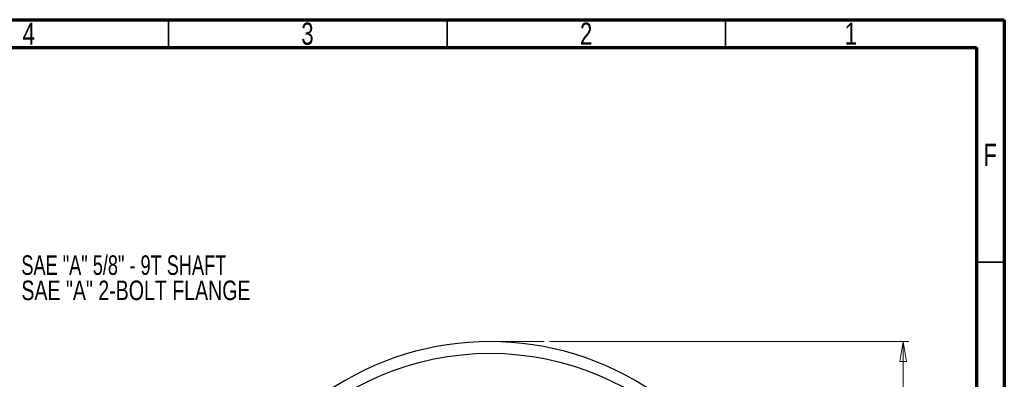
# Model space of a CAD drawing. Header units: inches. Extents: x 0.6 to 16.3, y 0.2 to 11.5.
# Tile 17 of 17: x 9.4 to 16.3, y 9 to 11.5. Entities that reach past the tile are written whole.
import ezdxf

# ---------------------------------------------------------------- set-up
doc = ezdxf.new("R2010")
doc.units = ezdxf.units.IN
doc.header["$MEASUREMENT"] = 0
doc.linetypes.add('CENTERX2', pattern=[0.8, 0.5, -0.1, 0.1, -0.1])
doc.styles.add('SLDTEXTSTYLE0', font='TXT', dxfattribs={"width": 0.75})
doc.styles.add('SLDTEXTSTYLE2', font='TXT', dxfattribs={"width": 0.695652})
doc.dimstyles.new('SLDDIMSTYLE1', dxfattribs={"dimtxt": 0.137795, "dimasz": 0.14, "dimexe": 0, "dimexo": 0.0625, "dimgap": 0.034449, "dimtad": 0, "dimtih": 1, "dimtoh": 1, "dimdec": 1, "dimlfac": 1.5, "dimrnd": 1e-09, "dimzin": 12, "dimdsep": 46, "dimtxsty": 'SLDTEXTSTYLE0', "dimblk1": 'CLOSED', "dimblk2": 'CLOSED', "dimsah": 1, "dimcen": 0.09, "dimadec": 0, "dimazin": 3, "dimtfac": 1, "dimtdec": 1, "dimtofl": 0, "dimtmove": 0, "dimatfit": 3, "dimldrblk": 'CLOSED', "dimfxl": 0, "dimfrac": 2, "dimtolj": 1, "dimtzin": 12, "dimarcsym": 0})

# ---------------------------------------------------------------- blocks, each defined once
blk = doc.blocks.new('_Closed')
at = {"color": 0, "linetype": 'ByBlock', "lineweight": -2}
for p, q in [((-1, 0.166667), (0, 0)), ((-1, 0.166667), (-1, -0.166667)), ((0, 0), (-1, -0.166667)), ((0, 0), (-1, 0))]:
    blk.add_line(p, q, dxfattribs=at)
blk = doc.blocks.new('_D_1')
at = {"color": 7, "linetype": 'Continuous', "lineweight": 0}
for p, q in [((13.1266, 9.2212), (15.6644, 9.2212)), ((15.625, 9.2212), (15.625, 8.1027)), ((15.4723, 8.0747), (15.4303, 8.0747)), ((15.4303, 8.0747), (15.4303, 7.8559)), ((15.7778, 8.0747), (15.8198, 8.0747)), ((15.8198, 8.0747), (15.8198, 7.8559)), ((15.4303, 7.8559), (15.4723, 7.8559)), ((15.8198, 7.8559), (15.7778, 7.8559)), ((15.625, 4.3515), (15.625, 7.6498)), ((13.9511, 4.3515), (15.6644, 4.3515))]:
    blk.add_line(p, q, dxfattribs=at)
at = {"color": 7, "linetype": 'Continuous', "lineweight": 18, "xscale": 0.14, "yscale": 0.14}
for p, rotation in [((15.625, 9.2212), 90.0000000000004), ((15.625, 4.3515), 270.0000000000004)]:
    blk.add_blockref('_Closed', p, dxfattribs=dict(at, rotation=rotation))
at = {"color": 7, "linetype": 'Continuous', "lineweight": 18, "char_height": 0.1378, "attachment_point": 1, "style": 'SLDTEXTSTYLE0'}
for s, insert in [('186', (15.4723, 8.0336)), ('7.3', (15.4978, 7.8274))]:
    blk.add_mtext(s, dxfattribs=dict(at, insert=insert))
blk = doc.blocks.new('SW_NOTE_0_1')
at = {"color": 0, "linetype": 'Continuous', "lineweight": 0, "char_height": 0.137795, "attachment_point": 1}
for s, insert, style in [('SAE "A" 5/8" - 9T SHAFT', (0.0215, 0.0717), 'SLDTEXTSTYLE2'), ('SAE "A" 2-BOLT FLANGE', (0.0215, -0.1065), 'SLDTEXTSTYLE0')]:
    blk.add_mtext(s, dxfattribs=dict(at, insert=insert, style=style))

msp = doc.modelspace()

# ---------------------------------------------------------------- linework, layer by layer
at = {"color": 7, "linetype": 'Continuous', "lineweight": 70}
for p, q in [((0.5906, 11.4961), (16.3386, 11.4961)), ((16.3386, 11.4961), (16.3386, 0.1969)), ((0.7874, 11.2992), (16.1417, 11.2992)), ((16.1417, 11.2992), (16.1417, 0.3937))]:
    msp.add_line(p, q, dxfattribs=at)
at = {"color": 7, "linetype": 'Continuous', "lineweight": 35}
for p, q in [((10.4331, 11.2992), (10.4331, 11.4961)), ((12.4016, 11.2992), (12.4016, 11.4961)), ((14.3701, 11.2992), (14.3701, 11.4961)), ((16.1417, 9.7835), (16.3386, 9.7835))]:
    msp.add_line(p, q, dxfattribs=at)
at = {"color": 7, "linetype": 'CENTERX2', "lineweight": 18}
msp.add_line((12.7056, 9.2212), (13.0873, 9.2212), dxfattribs=at)
at = {"color": 7, "linetype": 'Continuous', "lineweight": 25}
msp.add_circle((12.7056, 7.1679), 1.9709, dxfattribs=at)
msp.add_arc((12.7056, 7.1679), 2.0533, 55.68388, 124.31612, dxfattribs=at)

# ---------------------------------------------------------------- block references
at = {"color": 7, "linetype": 'Continuous', "lineweight": 0}
msp.add_blockref('SW_NOTE_0_1', (9.3732, 9.759), dxfattribs=at)

# ---------------------------------------------------------------- texts
at = {"color": 7, "linetype": 'Continuous', "lineweight": 0, "char_height": 0.1562, "attachment_point": 2, "style": 'SLDTEXTSTYLE0'}
for s, insert in [('3', (11.4157, 11.4753)), ('2', (13.3843, 11.4753)), ('4', (9.4472, 11.4753)), ('1', (15.2543, 11.4753)), ('F', (16.2385, 10.619))]:
    msp.add_mtext(s, dxfattribs=dict(at, insert=insert))

# ---------------------------------------------------------------- dimensions: what is measured, and where the dimension line sits
at = {"color": 7, "linetype": 'Continuous', "lineweight": 18}
dim = msp.add_linear_dim(base=(15.625, 4.3515), p1=(13.0873, 9.2212), p2=(13.9117, 4.3515), angle=90, dimstyle='SLDDIMSTYLE1', dxfattribs=at)
dim.commit()
dim.dimension.update_dxf_attribs({"geometry": '_D_1', "text_midpoint": (15.625, 7.8762), "dimtype": 160})

doc.saveas('drawing.dxf')
